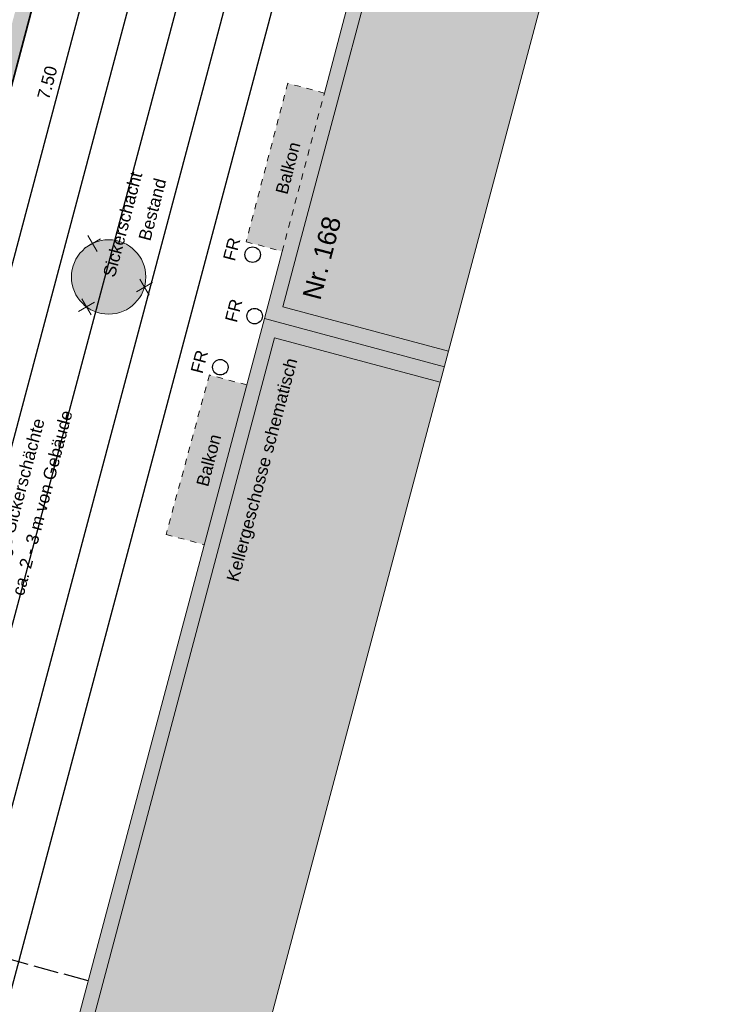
# Model space of a CAD drawing. Header units: metres. Extents: x 4462371 to 4462630, y 5328161 to 5328403.
# Tile 141 of 152: x 4462470 to 4462481, y 5328313 to 5328329. Entities that reach past the tile are written whole.
import ezdxf

# ---------------------------------------------------------------- set-up
doc = ezdxf.new("R2010")
doc.units = ezdxf.units.M
doc.header["$PDMODE"] = 65
for name, pattern in [('AUSGEZOGEN', [0]), ('STRICHLINIE2_S3', [0.5, 0.4, -0.1]), ('VERDECKT2_S2', [0.15, 0.1, -0.05])]:
    doc.linetypes.add(name, pattern=pattern)
for name, color, linetype, lineweight in [('Maßlinie_Allgemein', 7, 'AUSGEZOGEN', 13), ('Schraffur', 7, 'AUSGEZOGEN', 158), ('Standard', 7, 'AUSGEZOGEN', 13)]:
    doc.layers.add(name, color=color, linetype=linetype, lineweight=lineweight)
doc.styles.add('ARIAL', font='ARIAL.TTF')
doc.dimstyles.new('_DIMSTYLE_3', dxfattribs={"dimtxt": 0.2, "dimasz": 0.3, "dimexe": 0, "dimexo": 0, "dimgap": 0.1, "dimtad": 2, "dimrnd": 0.005, "dimzin": 4, "dimdsep": 46, "dimtxsty": 'ARIAL', "dimblk1": 'ALL_ML_STRICH', "dimblk2": 'ALL_ML_STRICH', "dimsah": 1, "dimcen": 0, "dimclrd": 7, "dimclre": 7, "dimclrt": 7, "dimadec": 0, "dimazin": 0, "dimtfac": 1, "dimtdec": 0, "dimtix": 1, "dimtmove": 2, "dimatfit": 3, "dimfxl": 0, "dimtzin": 0, "dimlwd": 0, "dimlwe": 13, "dimarcsym": 0})
doc.dimstyles.new('_DIMSTYLE_5', dxfattribs={"dimtxt": 0.2, "dimasz": 0.3, "dimexe": 0, "dimexo": 1e-06, "dimgap": 0.1, "dimtad": 2, "dimrnd": 0.005, "dimzin": 4, "dimdsep": 46, "dimtxsty": 'ARIAL', "dimblk1": 'ALL_ML_STRICH', "dimblk2": 'ALL_ML_STRICH', "dimsah": 1, "dimcen": 0, "dimse1": 1, "dimse2": 1, "dimclrd": 7, "dimclre": 7, "dimclrt": 7, "dimadec": 0, "dimazin": 0, "dimtfac": 1, "dimtdec": 0, "dimtix": 1, "dimtmove": 2, "dimatfit": 3, "dimfxl": 0, "dimtzin": 0, "dimlwd": 0, "dimlwe": 13, "dimarcsym": 0})
doc.dimstyles.new('_DIMSTYLE_9', dxfattribs={"dimtxt": 0.2, "dimasz": 0.3, "dimexe": 0, "dimexo": 1e-06, "dimgap": 0.1, "dimtad": 2, "dimdec": 3, "dimrnd": 0.005, "dimzin": 4, "dimdsep": 46, "dimtxsty": 'ARIAL', "dimblk1": 'ALL_ML_STRICH', "dimblk2": 'ALL_ML_STRICH', "dimsah": 1, "dimcen": 0, "dimse1": 1, "dimse2": 1, "dimclrd": 7, "dimclre": 7, "dimclrt": 7, "dimadec": 0, "dimazin": 0, "dimtfac": 1, "dimtdec": 0, "dimtix": 1, "dimtmove": 2, "dimatfit": 3, "dimfxl": 0, "dimtzin": 0, "dimlwd": 0, "dimlwe": 13, "dimarcsym": 0})

# ---------------------------------------------------------------- blocks, each defined once
blk = doc.blocks.new('COMPLEXOBJECT_51')
at = {"layer": 'Standard', "color": 7, "linetype": 'AUSGEZOGEN', "lineweight": 13}
for q in [(4462470.888, 5328325.356), (4462471.093, 5328325.301), (4462470.833, 5328325.151), (4462471.038, 5328325.096)]:
    blk.add_line((4462470.963, 5328325.226), q, dxfattribs=at)
blk = doc.blocks.new('COMPLEXOBJECT_52')
at = {"layer": 'Standard', "color": 7, "linetype": 'AUSGEZOGEN', "lineweight": 13}
for q in [(4462470.787, 5328324.334), (4462470.733, 5328324.129), (4462470.992, 5328324.279), (4462470.938, 5328324.074)]:
    blk.add_line((4462470.863, 5328324.204), q, dxfattribs=at)
blk = doc.blocks.new('COMPLEXOBJECT_53')
at = {"layer": 'Standard', "color": 7, "linetype": 'AUSGEZOGEN', "lineweight": 13}
for q in [(4462471.723, 5328324.649), (4462471.669, 5328324.444), (4462471.928, 5328324.595), (4462471.874, 5328324.39)]:
    blk.add_line((4462471.798, 5328324.52), q, dxfattribs=at)
blk = doc.blocks.new('ALL_ML_STRICH')
at = {"color": 0, "linetype": 'ByBlock', "lineweight": -2}
for p, q in [((-1, 0), (0.5, 0)), ((-0.3, -0.3), (0.3, 0.3)), ((0, -0.5), (0, 0.5))]:
    blk.add_line(p, q, dxfattribs=at)
blk = doc.blocks.new('*D143')
at = {"layer": 'DEFPOINTS', "color": 7, "linetype": 'AUSGEZOGEN', "lineweight": 13}
for p in [(4462472.159, 5328337.173), (4462449.704, 5328252.863), (4462451.878, 5328252.283)]:
    blk.add_point(p, dxfattribs=at)
at = {"layer": 'Maßlinie_Allgemein', "color": 7, "linetype": 'AUSGEZOGEN', "lineweight": -2}
blk.add_line((4462451.878, 5328252.283), (4462474.333, 5328336.594), dxfattribs=at)
at = {"layer": 'Maßlinie_Allgemein', "color": 7, "linetype": 'AUSGEZOGEN', "lineweight": 13, "xscale": 0.3, "yscale": 0.3, "zscale": 0.3}
for p, rotation in [((4462474.333, 5328336.594), 75.08618496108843), ((4462451.878, 5328252.283), 255.0861849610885)]:
    blk.add_blockref('ALL_ML_STRICH', p, dxfattribs=dict(at, rotation=rotation))
at = {"layer": 'Maßlinie_Allgemein', "color": 7, "linetype": 'AUSGEZOGEN', "lineweight": 13, "insert": (4462462.91, 5328294.497), "char_height": 0.2, "width": 1, "attachment_point": 5, "rotation": 75.0862, "style": 'ARIAL'}
blk.add_mtext('\\A1;{\\A1;{87.25\\H0.132000;\\S^ ;}}', dxfattribs=at)
blk = doc.blocks.new('*D145')
at = {"layer": 'DEFPOINTS', "color": 7, "linetype": 'AUSGEZOGEN', "lineweight": 13}
for p in [(4462472.159, 5328337.173), (4462441.049, 5328239.214), (4462448.635, 5328237.194)]:
    blk.add_point(p, dxfattribs=at)
at = {"layer": 'Maßlinie_Allgemein', "color": 7, "linetype": 'AUSGEZOGEN', "lineweight": -2}
blk.add_line((4462448.635, 5328237.194), (4462475.058, 5328336.401), dxfattribs=at)
at = {"layer": 'Maßlinie_Allgemein', "color": 7, "linetype": 'AUSGEZOGEN', "lineweight": 13, "xscale": 0.3, "yscale": 0.3, "zscale": 0.3}
for p, rotation in [((4462475.058, 5328336.401), 75.08618496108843), ((4462448.635, 5328237.194), 255.0861849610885)]:
    blk.add_blockref('ALL_ML_STRICH', p, dxfattribs=dict(at, rotation=rotation))
at = {"layer": 'Maßlinie_Allgemein', "color": 7, "linetype": 'AUSGEZOGEN', "lineweight": 13, "insert": (4462461.663, 5328286.898), "char_height": 0.2, "width": 1.4, "attachment_point": 5, "rotation": 75.0862, "style": 'ARIAL'}
blk.add_mtext('\\A1;{\\A1;{102.66\\H0.132000;\\S5^ ;}}', dxfattribs=at)
blk = doc.blocks.new('*D146')
at = {"layer": 'DEFPOINTS', "color": 7, "linetype": 'AUSGEZOGEN', "lineweight": 13}
for p in [(4462472.159, 5328337.173), (4462440.149, 5328235.832), (4462448.459, 5328233.619)]:
    blk.add_point(p, dxfattribs=at)
at = {"layer": 'Maßlinie_Allgemein', "color": 7, "linetype": 'AUSGEZOGEN', "lineweight": -2}
blk.add_line((4462448.459, 5328233.619), (4462475.782, 5328336.208), dxfattribs=at)
at = {"layer": 'Maßlinie_Allgemein', "color": 7, "linetype": 'AUSGEZOGEN', "lineweight": 13, "xscale": 0.3, "yscale": 0.3, "zscale": 0.3}
for p, rotation in [((4462475.782, 5328336.208), 75.08618496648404), ((4462448.459, 5328233.619), 255.086184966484)]:
    blk.add_blockref('ALL_ML_STRICH', p, dxfattribs=dict(at, rotation=rotation))
at = {"layer": 'Maßlinie_Allgemein', "color": 7, "linetype": 'AUSGEZOGEN', "lineweight": 13, "insert": (4462461.937, 5328285.014), "char_height": 0.2, "width": 1.4, "attachment_point": 5, "rotation": 75.0862, "style": 'ARIAL'}
blk.add_mtext('\\A1;{\\A1;{106.16\\H0.132000;\\S5^ ;}}', dxfattribs=at)
blk = doc.blocks.new('*D251')
at = {"layer": 'DEFPOINTS', "color": 7, "linetype": 'AUSGEZOGEN', "lineweight": 13}
for p in [(4462466.173, 5328332.766), (4462464.242, 5328325.518), (4462469.461, 5328324.128)]:
    blk.add_point(p, dxfattribs=at)
at = {"layer": 'Maßlinie_Allgemein', "color": 7, "linetype": 'AUSGEZOGEN', "lineweight": -2}
for p, q in [((4462469.461, 5328324.128), (4462471.391, 5328331.376)), ((4462471.391, 5328331.376), (4462471.391, 5328331.376)), ((4462469.461, 5328324.128), (4462469.461, 5328324.128))]:
    blk.add_line(p, q, dxfattribs=at)
at = {"layer": 'Maßlinie_Allgemein', "color": 7, "linetype": 'AUSGEZOGEN', "lineweight": 13, "xscale": 0.3, "yscale": 0.3, "zscale": 0.3}
for p, rotation in [((4462471.391, 5328331.376), 75.08618496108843), ((4462469.461, 5328324.128), 255.0861849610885)]:
    blk.add_blockref('ALL_ML_STRICH', p, dxfattribs=dict(at, rotation=rotation))
at = {"layer": 'Maßlinie_Allgemein', "color": 7, "linetype": 'AUSGEZOGEN', "lineweight": 13, "insert": (4462470.233, 5328327.819), "char_height": 0.2, "width": 0.8, "attachment_point": 5, "rotation": 75.0862, "style": 'ARIAL'}
blk.add_mtext('\\A1;{\\A1;{7.50\\H0.132000;\\S^ ;}}', dxfattribs=at)
blk = doc.blocks.new('*D519')
at = {"layer": 'DEFPOINTS', "color": 7, "linetype": 'AUSGEZOGEN', "lineweight": 13}
for p in [(4462471.853, 5328336.996), (4462450.17, 5328255.584), (4462451.861, 5328255.134)]:
    blk.add_point(p, dxfattribs=at)
at = {"layer": 'Maßlinie_Allgemein', "color": 7, "linetype": 'AUSGEZOGEN', "lineweight": -2}
for p, q in [((4462451.861, 5328255.134), (4462473.544, 5328336.546)), ((4462473.544, 5328336.546), (4462473.544, 5328336.546)), ((4462451.861, 5328255.134), (4462451.861, 5328255.134))]:
    blk.add_line(p, q, dxfattribs=at)
at = {"layer": 'Maßlinie_Allgemein', "color": 7, "linetype": 'AUSGEZOGEN', "lineweight": 13, "xscale": 0.3, "yscale": 0.3, "zscale": 0.3}
for p, rotation in [((4462473.544, 5328336.546), 75.08618496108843), ((4462451.861, 5328255.134), 255.0861849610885)]:
    blk.add_blockref('ALL_ML_STRICH', p, dxfattribs=dict(at, rotation=rotation))
at = {"layer": 'Maßlinie_Allgemein', "color": 7, "linetype": 'AUSGEZOGEN', "lineweight": 13, "insert": (4462462.507, 5328295.898), "char_height": 0.2, "width": 1, "attachment_point": 5, "rotation": 75.0862, "style": 'ARIAL'}
blk.add_mtext('\\A1;{\\A1;{84.25\\H0.132000;\\S^ ;}}', dxfattribs=at)
blk = doc.blocks.new('*D653')
at = {"layer": 'DEFPOINTS', "color": 7, "linetype": 'AUSGEZOGEN', "lineweight": 13}
for p in [(4462472.496, 5328339.412), (4462471.853, 5328336.996), (4462454.429, 5328314.317)]:
    blk.add_point(p, dxfattribs=at)
at = {"layer": 'Maßlinie_Allgemein', "color": 7, "linetype": 'AUSGEZOGEN', "lineweight": -2}
blk.add_line((4462472.496, 5328339.412), (4462461.867, 5328342.243), dxfattribs=at)
at = {"layer": 'Maßlinie_Allgemein', "color": 7, "linetype": 'AUSGEZOGEN', "lineweight": 13, "xscale": 0.3, "yscale": 0.3, "zscale": 0.3}
for p, rotation in [((4462461.867, 5328342.243), 165.0861850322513), ((4462472.496, 5328339.412), 345.0861850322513)]:
    blk.add_blockref('ALL_ML_STRICH', p, dxfattribs=dict(at, rotation=rotation))
at = {"layer": 'Maßlinie_Allgemein', "color": 7, "linetype": 'AUSGEZOGEN', "lineweight": 13, "insert": (4462466.513, 5328341.009), "char_height": 0.2, "width": 1, "attachment_point": 5, "rotation": 165.0862, "style": 'ARIAL'}
blk.add_mtext('\\A1;{\\A1;{11.00\\H0.132000;\\S^ ;}}', dxfattribs=at)

msp = doc.modelspace()

# ---------------------------------------------------------------- hatches: boundary and pattern name
at = {"layer": 'Schraffur', "linetype": 'AUSGEZOGEN', "lineweight": 18}
h = msp.add_hatch(dxfattribs=at)
h.set_pattern_fill('SCHRAFFUR_7', scale=0.1, angle=65, style=0, pattern_type=2)
h.set_pattern_definition([(110, (0, 0), (-0.281907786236, -0.102606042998), []), (110, (-0.14095, -0.0513), (-0.281907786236, -0.102606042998), [0.1, -0.05])])
h.paths.add_polyline_path([(4462472.08381, 5328337.0435), (4462472.06239, 5328337.0585), (4462472.0439, 5328337.07699), (4462472.02891, 5328337.0984), (4462472.01786, 5328337.1221), (4462472.01109, 5328337.14736), (4462472.00881, 5328337.1734), (4462472.01109, 5328337.19945), (4462472.01441, 5328337.21186), (4462465.27382, 5328339.00714), (4462465.20948, 5328338.76556), (4462471.85289, 5328336.99617), (4462460.27915, 5328293.54102), (4462460.52073, 5328293.47668), (4462472.12035, 5328337.02901), (4462472.10751, 5328337.03245)], flags=0)
at = {"layer": 'Standard', "linetype": 'AUSGEZOGEN', "lineweight": 18}
for color, points in [(254, [(4462478.24721, 5328340.96789), (4462473.73407, 5328324.01561), (4462476.63791, 5328323.23664), (4462476.70527, 5328323.48776), (4462474.03276, 5328324.20468), (4462474.25397, 5328325.0356), (4462474.93413, 5328327.59039), (4462477.45877, 5328337.07347), (4462478.14136, 5328339.63739), (4462478.32255, 5328340.31798), (4462480.28366, 5328336.92508), (4462480.37838, 5328337.28075)]), (255, [(4462476.70527, 5328323.48776), (4462480.28366, 5328336.92508), (4462478.32255, 5328340.31798), (4462478.14136, 5328339.63739), (4462477.45877, 5328337.07347), (4462474.93413, 5328327.59039), (4462474.03276, 5328324.20468)]), (255, [(4462473.44036, 5328325.2522), (4462474.02205, 5328325.09734), (4462474.7022, 5328327.65214), (4462474.11091, 5328327.80956)]), (255, [(4462473.44036, 5328325.2522), (4462474.02205, 5328325.09734), (4462474.7022, 5328327.65214), (4462474.11091, 5328327.80956)]), (254, [(4462476.63791, 5328323.23664), (4462473.73407, 5328324.01561), (4462469.71554, 5328308.92124), (4462472.61841, 5328308.1449), (4462472.68558, 5328308.39607), (4462470.01428, 5328309.11048), (4462473.89898, 5328323.70218), (4462476.57054, 5328322.98552)]), (255, [(4462472.68558, 5328308.39607), (4462476.57054, 5328322.98552), (4462473.89898, 5328323.70218), (4462470.01428, 5328309.11048)]), (255, [(4462472.14863, 5328320.53112), (4462472.76286, 5328320.36759), (4462473.44864, 5328322.94351), (4462472.84658, 5328323.10379)]), (255, [(4462472.14863, 5328320.53112), (4462472.76286, 5328320.36759), (4462473.44864, 5328322.94351), (4462472.84658, 5328323.10379)])]:
    msp.add_hatch(color=color, dxfattribs=at).paths.add_polyline_path(points)
at = {"layer": 'Standard', "linetype": 'AUSGEZOGEN', "lineweight": 13}
msp.add_hatch(color=255, dxfattribs=at).paths.add_polyline_path([(4462471.81956, 5328324.73484), (4462471.80916, 5328324.80655), (4462471.7902, 5328324.87648), (4462471.76294, 5328324.94361), (4462471.7278, 5328325.00697), (4462471.68527, 5328325.06563), (4462471.63598, 5328325.11874), (4462471.58065, 5328325.16551), (4462471.52008, 5328325.20528), (4462471.45517, 5328325.23746), (4462471.38685, 5328325.26158), (4462471.31611, 5328325.27728), (4462471.244, 5328325.28435), (4462471.17157, 5328325.28267), (4462471.09987, 5328325.27228), (4462471.02994, 5328325.25331), (4462470.9628, 5328325.22606), (4462470.89945, 5328325.19091), (4462470.84079, 5328325.14839), (4462470.78768, 5328325.0991), (4462470.7409, 5328325.04377), (4462470.70113, 5328324.9832), (4462470.66896, 5328324.91828), (4462470.64484, 5328324.84996), (4462470.62913, 5328324.77923), (4462470.62207, 5328324.70712), (4462470.62374, 5328324.63469), (4462470.63414, 5328324.56298), (4462470.6531, 5328324.49305), (4462470.68036, 5328324.42592), (4462470.7155, 5328324.36256), (4462470.75803, 5328324.3039), (4462470.80732, 5328324.2508), (4462470.86265, 5328324.20402), (4462470.92321, 5328324.16425), (4462470.98813, 5328324.13207), (4462471.05645, 5328324.10796), (4462471.12718, 5328324.09225), (4462471.19929, 5328324.08518), (4462471.27173, 5328324.08686), (4462471.34343, 5328324.09726), (4462471.41336, 5328324.11622), (4462471.48049, 5328324.14347), (4462471.54385, 5328324.17862), (4462471.60251, 5328324.22115), (4462471.65562, 5328324.27044), (4462471.7024, 5328324.32577), (4462471.74216, 5328324.38633), (4462471.77434, 5328324.45125), (4462471.79846, 5328324.51957), (4462471.81417, 5328324.5903), (4462471.82123, 5328324.66241)])

# ---------------------------------------------------------------- linework, layer by layer
at = {"layer": 'Standard', "color": 7, "linetype": 'AUSGEZOGEN', "lineweight": 13}
msp.add_line((4462463.09711, 5328272.39593), (4462481.15439, 5328340.19438), dxfattribs=at)
at = {"layer": 'Standard', "color": 7, "linetype": 'AUSGEZOGEN', "lineweight": 35}
msp.add_line((4462472.15881, 5328337.1734), (4462460.52073, 5328293.47668), dxfattribs=at)
at = {"layer": 'Standard', "color": 7, "linetype": 'AUSGEZOGEN', "lineweight": 18}
for p, q in [((4462474.7022, 5328327.65214), (4462477.22685, 5328337.13522)), ((4462474.93413, 5328327.59039), (4462477.45877, 5328337.07347)), ((4462474.25397, 5328325.0356), (4462474.93413, 5328327.59039)), ((4462473.73407, 5328324.01561), (4462474.02205, 5328325.09734)), ((4462474.03276, 5328324.20468), (4462474.25397, 5328325.0356)), ((4462476.70527, 5328323.48776), (4462474.03276, 5328324.20468)), ((4462473.73407, 5328324.01561), (4462469.71554, 5328308.92124)), ((4462476.63791, 5328323.23664), (4462473.73407, 5328324.01561)), ((4462473.96599, 5328323.95387), (4462473.96587, 5328323.95343)), ((4462473.89898, 5328323.70218), (4462470.01428, 5328309.11048)), ((4462473.66718, 5328323.76437), (4462473.6667, 5328323.76449)), ((4462476.57054, 5328322.98552), (4462473.89898, 5328323.70218))]:
    msp.add_line(p, q, dxfattribs=at)
at = {"layer": 'Standard', "color": 7, "linetype": 'VERDECKT2_S2', "lineweight": 18}
for p, q in [((4462474.11091, 5328327.80956), (4462473.44036, 5328325.2522)), ((4462474.7022, 5328327.65214), (4462474.11091, 5328327.80956)), ((4462474.02205, 5328325.09734), (4462474.7022, 5328327.65214)), ((4462473.44036, 5328325.2522), (4462474.02205, 5328325.09734)), ((4462472.84658, 5328323.10379), (4462472.14863, 5328320.53112)), ((4462473.44864, 5328322.94351), (4462472.84658, 5328323.10379)), ((4462472.14863, 5328320.53112), (4462472.76286, 5328320.36759))]:
    msp.add_line(p, q, dxfattribs=at)
at = {"layer": 'Standard', "color": 7, "linetype": 'STRICHLINIE2_S3', "lineweight": 25}
msp.add_line((4462470.88942, 5328313.33054), (4462442.04612, 5328321.24315), dxfattribs=at)
at = {"layer": 'Standard', "color": 7, "linetype": 'AUSGEZOGEN', "lineweight": 13}
msp.add_circle((4462471.22165, 5328324.68477), 0.6, dxfattribs=at)
at = {"layer": 'Standard', "color": 7, "linetype": 'AUSGEZOGEN', "lineweight": 25}
for centre in [(4462473.5452, 5328325.04455), (4462473.57669, 5328324.0537), (4462473.0227, 5328323.22941)]:
    msp.add_circle(centre, 0.125, dxfattribs=at)

# ---------------------------------------------------------------- block references
at = {"layer": 'Standard', "color": 7, "linetype": 'AUSGEZOGEN', "lineweight": 13}
for name in ['COMPLEXOBJECT_51', 'COMPLEXOBJECT_53', 'COMPLEXOBJECT_52']:
    msp.add_blockref(name, (0, 0), dxfattribs=at)

# ---------------------------------------------------------------- texts
at = {"layer": 'Standard', "color": 7, "linetype": 'AUSGEZOGEN', "lineweight": 13, "rotation": 75.451551, "style": 'ARIAL'}
for s, insert, char_height, width, attachment_point in [('\\W1.00;Balkon', (4462474.01721, 5328326.46654), 0.2, 0.9604204, 2), ('\\W0.99;Nr.\\~168', (4462474.34503, 5328324.3716), 0.3, 1.5277833, 1), ('\\W1.00;FR', (4462473.30362, 5328325.10889), 0.2, 0.4728358, 8), ('\\W1.00;FR', (4462473.33511, 5328324.11804), 0.2, 0.4728358, 8), ('\\W1.00;FR', (4462472.78112, 5328323.29375), 0.2, 0.4728358, 8), ('\\W1.00;Balkon', (4462472.73918, 5328321.75311), 0.2, 0.9604204, 2)]:
    msp.add_mtext(s, dxfattribs=dict(at, insert=insert, char_height=char_height, width=width, attachment_point=attachment_point))
at = {"layer": 'Standard', "color": 7, "linetype": 'AUSGEZOGEN', "lineweight": 13, "insert": (4462471.57455, 5328326.39833), "char_height": 0.2, "width": 1.8470152, "attachment_point": 3, "rotation": 75.086185, "line_spacing_factor": 1.204819, "style": 'ARIAL'}
msp.add_mtext('{\\fArial|i0|b0;\\H0.200000;\\W1.000000;\\C7;Sickerschacht}\\P{\\fArial|i0|b0;\\H0.200000;\\W1.000000;\\C7;Bestand}\\P', dxfattribs=at)
at = {"layer": 'Standard', "color": 7, "linetype": 'AUSGEZOGEN', "lineweight": 18, "insert": (4462474.07622, 5328323.39626), "char_height": 0.2, "width": 3.8005435, "attachment_point": 3, "rotation": 75.086185, "style": 'ARIAL'}
msp.add_mtext('\\W1.01;Kellergeschosse\\~schematisch', dxfattribs=at)
at = {"layer": 'Standard', "color": 7, "linetype": 'AUSGEZOGEN', "lineweight": 18, "insert": (4462469.66463, 5328321.16963), "char_height": 0.2, "width": 3.183765, "attachment_point": 2, "rotation": 75.086185, "line_spacing_factor": 1.204819, "style": 'ARIAL'}
msp.add_mtext('{\\fArial|i0|b0;\\H0.200000;\\W1.000000;\\C7;Lage Sickerschächte }\\P{\\fArial|i0|b0;\\H0.200000;\\W1.000000;\\C7;ca. 2 - 3 m von Gebäude}\\P', dxfattribs=at)

# ---------------------------------------------------------------- dimensions: what is measured, and where the dimension line sits
at = {"layer": 'Maßlinie_Allgemein', "color": 7, "linetype": 'AUSGEZOGEN', "lineweight": 13}
for base, p1, p2, angle, dimstyle, picture, middle in [((4462461.86685, 5328342.24298), (4462471.85289, 5328336.99617), (4462454.42898, 5328314.3165), 165.086185, '_DIMSTYLE_5', '*D653', (4462466.51289, 5328341.00909)), ((4462475.78249, 5328336.20828), (4462440.14871, 5328235.83199), (4462472.15881, 5328337.1734), 75.086185, '_DIMSTYLE_9', '*D146', (4462461.93692, 5328285.0136)), ((4462475.05775, 5328336.40131), (4462441.04949, 5328239.21409), (4462472.15881, 5328337.1734), 75.086185, '_DIMSTYLE_9', '*D145', (4462461.66257, 5328286.89768)), ((4462474.33302, 5328336.59433), (4462449.70364, 5328252.8625), (4462472.15881, 5328337.1734), 75.086185, '_DIMSTYLE_5', '*D143', (4462462.91042, 5328294.49703)), ((4462473.54394, 5328336.54578), (4462451.86087, 5328255.13382), (4462473.54394, 5328336.54578), 75.086185, '_DIMSTYLE_3', '*D519', (4462462.50739, 5328295.89795)), ((4462471.39082, 5328331.37576), (4462469.46058, 5328324.1284), (4462471.39082, 5328331.37576), 75.086185, '_DIMSTYLE_3', '*D251', (4462470.23295, 5328327.81872))]:
    dim = msp.add_linear_dim(base=base, p1=p1, p2=p2, angle=angle, dimstyle=dimstyle, override={"dimpost": '<>', "dimclrd": 7, "dimclre": 7, "dimclrt": 7, "dimlwd": 0, "dimlwe": 13}, dxfattribs=at)
    dim.commit()
    dim.dimension.update_dxf_attribs({"geometry": picture, "text_midpoint": middle, "dimtype": 160})

doc.saveas('drawing.dxf')
